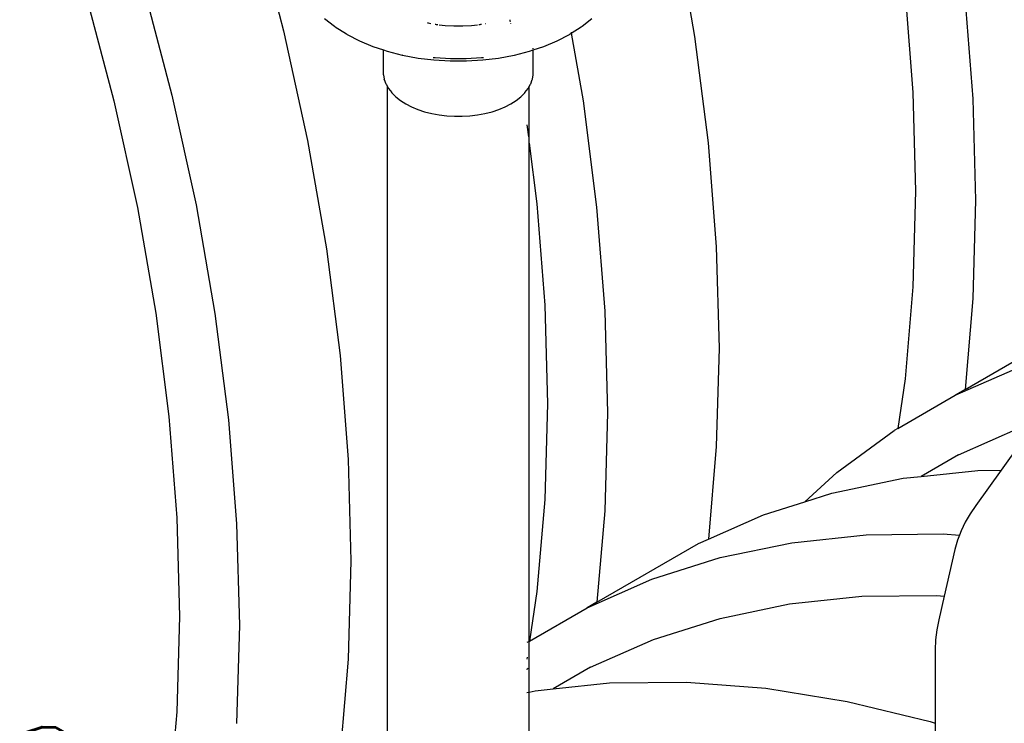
# Model space of a CAD drawing. Extents: x -18027 to -11651, y 1687 to 5059.
# Tile 134 of 170: x -13487 to -13425, y 2874 to 2918. Entities that reach past the tile are written whole.
import ezdxf

# ---------------------------------------------------------------- set-up
doc = ezdxf.new("R2010")
doc.units = 0
doc.header["$MEASUREMENT"] = 0
doc.layers.get('0').update_dxf_attribs({"linetype": 'CONTINUOUS'})
doc.layers.add('TANK', color=2, linetype='CONTINUOUS')
doc.layers.add('TEXT', color=3, linetype='CONTINUOUS')
doc.styles.add('SIMPLEX', font='simplex')

# ---------------------------------------------------------------- blocks, each defined once
blk = doc.blocks.new('12-14 TANKS')
for p, q in [((42.148, 30.981), (43.076, 27.468)), ((55.508, 30.724), (56.105, 27.291)), ((38.612, 28.94), (39.54, 25.427)), ((62.775, 28.716), (63.026, 25.507)), ((36.795, 28.665), (37.698, 25.248)), ((64.666, 28.613), (64.924, 25.314)), ((44.379, 27.859), (44.69, 27.612)), ((50.245, 27.817), (50.247, 27.809)), ((50.248, 27.803), (50.249, 27.798)), ((50.249, 27.794), (50.251, 27.782)), ((50.252, 27.778), (50.254, 27.768)), ((52.541, 27.612), (52.851, 27.859)), ((43.076, 27.468), (43.84, 23.988)), ((44.717, 27.591), (44.69, 27.612)), ((44.717, 27.591), (45.069, 27.366)), ((47.639, 27.724), (47.65, 27.72)), ((47.659, 27.719), (47.65, 27.72)), ((47.659, 27.719), (47.746, 27.702)), ((47.878, 27.678), (47.905, 27.673)), ((47.911, 27.672), (47.918, 27.67)), ((47.918, 27.67), (47.963, 27.665)), ((48.01, 27.659), (48.194, 27.636)), ((48.194, 27.636), (48.474, 27.619)), ((48.474, 27.619), (48.756, 27.619)), ((48.756, 27.619), (49.037, 27.636)), ((49.037, 27.636), (49.22, 27.659)), ((49.267, 27.665), (49.312, 27.67)), ((49.312, 27.67), (49.326, 27.673)), ((49.333, 27.674), (49.352, 27.678)), ((49.48, 27.702), (49.484, 27.702)), ((50.255, 27.762), (50.257, 27.749)), ((50.265, 27.702), (50.267, 27.692)), ((50.267, 27.69), (50.269, 27.683)), ((52.197, 27.388), (52.513, 27.591)), ((52.513, 27.591), (52.541, 27.612)), ((45.097, 27.351), (45.069, 27.366)), ((45.097, 27.351), (45.484, 27.15)), ((51.747, 27.15), (52.134, 27.351)), ((52.162, 27.366), (52.134, 27.351)), ((52.162, 27.366), (52.197, 27.388)), ((52.192, 27.422), (52.197, 27.388)), ((52.197, 27.388), (52.57, 25.25)), ((56.105, 27.291), (56.534, 23.918)), ((45.484, 27.15), (45.905, 26.973)), ((45.905, 26.973), (46.242, 26.861)), ((46.242, 26.861), (46.242, 26.876)), ((46.242, 26.861), (46.356, 26.823)), ((46.242, 26.082), (46.242, 26.861)), ((50.874, 26.823), (50.989, 26.861)), ((50.989, 26.861), (51.325, 26.973)), ((50.989, 26.893), (50.989, 26.916)), ((50.989, 26.861), (50.989, 26.876)), ((50.989, 26.082), (50.989, 26.861)), ((51.325, 26.973), (51.747, 27.15)), ((46.356, 26.823), (46.832, 26.7)), ((46.848, 26.696), (46.832, 26.7)), ((46.848, 26.696), (47.339, 26.604)), ((47.339, 26.604), (47.844, 26.542)), ((47.815, 26.626), (47.884, 26.618)), ((47.844, 26.542), (48.357, 26.511)), ((47.884, 26.618), (48.37, 26.588)), ((48.37, 26.588), (48.86, 26.588)), ((48.86, 26.588), (49.347, 26.618)), ((48.873, 26.511), (49.387, 26.542)), ((49.347, 26.618), (49.415, 26.626)), ((49.387, 26.542), (49.892, 26.604)), ((49.892, 26.604), (50.383, 26.696)), ((50.383, 26.696), (50.399, 26.7)), ((50.399, 26.7), (50.874, 26.823)), ((48.357, 26.511), (48.873, 26.511)), ((46.242, 26.075), (46.242, 26.082)), ((46.242, 26.075), (46.268, 25.932)), ((46.27, 25.926), (46.268, 25.932)), ((46.27, 25.926), (46.322, 25.785)), ((50.909, 25.785), (50.96, 25.926)), ((50.96, 25.926), (50.962, 25.932)), ((50.962, 25.932), (50.988, 26.075)), ((50.988, 26.075), (50.989, 26.082)), ((46.324, 25.779), (46.322, 25.785)), ((46.324, 25.779), (46.368, 25.701)), ((46.368, 25.701), (46.368, 25.712)), ((46.368, 25.701), (46.401, 25.643)), ((46.368, 5.282), (46.368, 25.701)), ((46.404, 25.638), (46.401, 25.643)), ((46.404, 25.638), (46.505, 25.507)), ((50.725, 25.507), (50.826, 25.638)), ((50.826, 25.638), (50.83, 25.643)), ((50.83, 25.643), (50.862, 25.701)), ((50.862, 25.701), (50.906, 25.779)), ((50.862, 25.701), (50.862, 25.712)), ((50.862, 23.91), (50.862, 25.701)), ((50.906, 25.779), (50.909, 25.785)), ((39.54, 25.427), (40.305, 21.947)), ((46.509, 25.503), (46.505, 25.507)), ((46.509, 25.503), (46.633, 25.379)), ((46.633, 25.379), (46.778, 25.263)), ((50.452, 25.263), (50.598, 25.379)), ((50.598, 25.379), (50.721, 25.503)), ((50.721, 25.503), (50.725, 25.507)), ((63.026, 25.507), (63.109, 22.383)), ((64.924, 25.314), (65.01, 22.102)), ((37.698, 25.248), (38.442, 21.863)), ((46.782, 25.26), (46.778, 25.263)), ((46.782, 25.26), (46.948, 25.154)), ((46.948, 25.154), (47.131, 25.059)), ((47.135, 25.057), (47.131, 25.059)), ((47.135, 25.057), (47.334, 24.974)), ((47.334, 24.974), (47.547, 24.903)), ((49.683, 24.903), (49.896, 24.974)), ((49.896, 24.974), (50.095, 25.057)), ((50.095, 25.057), (50.099, 25.059)), ((50.099, 25.059), (50.283, 25.154)), ((50.283, 25.154), (50.448, 25.26)), ((50.448, 25.26), (50.452, 25.263)), ((52.57, 25.25), (52.998, 21.877)), ((47.547, 24.903), (47.772, 24.845)), ((47.772, 24.845), (48.006, 24.801)), ((48.006, 24.801), (48.247, 24.772)), ((48.247, 24.772), (48.492, 24.757)), ((48.492, 24.757), (48.738, 24.757)), ((48.738, 24.757), (48.983, 24.772)), ((48.983, 24.772), (49.224, 24.801)), ((49.224, 24.801), (49.458, 24.845)), ((49.458, 24.845), (49.683, 24.903)), ((50.789, 24.489), (50.838, 24.104)), ((43.84, 23.988), (44.438, 20.555)), ((50.862, 23.91), (51.107, 21.98)), ((50.862, 8.123), (50.862, 23.91)), ((56.534, 23.918), (56.792, 20.619)), ((63.109, 22.383), (63.026, 19.355)), ((38.442, 21.863), (39.023, 18.524)), ((40.305, 21.947), (40.902, 18.514)), ((51.107, 21.98), (51.358, 18.771)), ((52.998, 21.877), (53.256, 18.578)), ((65.01, 22.102), (64.924, 18.989)), ((56.792, 20.619), (56.878, 17.407)), ((44.438, 20.555), (44.867, 17.182)), ((63.026, 19.355), (62.775, 16.436)), ((51.358, 18.771), (51.442, 15.646)), ((64.924, 18.989), (64.675, 16.098)), ((39.023, 18.524), (39.44, 15.244)), ((40.902, 18.514), (41.331, 15.141)), ((53.256, 18.578), (53.342, 15.366)), ((64.675, 16.098), (67.898, 17.959)), ((44.867, 17.182), (45.125, 13.883)), ((56.878, 17.407), (56.792, 14.294)), ((64.362, 15.918), (66.418, 16.824)), ((62.775, 16.436), (62.541, 14.866)), ((62.541, 14.866), (64.362, 15.918)), ((64.675, 16.098), (64.362, 15.918)), ((51.442, 15.646), (51.358, 12.619)), ((53.342, 15.366), (53.256, 12.253)), ((39.44, 15.244), (39.691, 12.035)), ((41.331, 15.141), (41.589, 11.842)), ((60.612, 13.472), (62.425, 14.799)), ((62.541, 14.866), (62.425, 14.799)), ((64.472, 14.034), (66.471, 14.915)), ((66.435, 14.396), (65.825, 13.545)), ((56.792, 14.294), (56.54, 11.359)), ((45.125, 13.883), (45.211, 10.671)), ((64.472, 14.034), (63.284, 13.348)), ((59.596, 12.546), (60.612, 13.472)), ((63.284, 13.348), (65.076, 13.537)), ((65.825, 13.545), (65.017, 12.42)), ((65.076, 13.537), (65.825, 13.545)), ((60.451, 12.818), (62.718, 13.288)), ((62.718, 13.288), (63.284, 13.348)), ((59.596, 12.546), (60.451, 12.818)), ((51.358, 12.619), (51.107, 9.7)), ((58.286, 12.129), (59.596, 12.546)), ((53.256, 12.253), (53.008, 9.362)), ((65.017, 12.42), (64.839, 12.164)), ((39.691, 12.035), (39.775, 8.91)), ((56.54, 11.359), (58.286, 12.129)), ((64.682, 11.897), (64.548, 11.617)), ((64.839, 12.164), (64.682, 11.897)), ((41.589, 11.842), (41.675, 8.63)), ((64.548, 11.617), (64.497, 11.482)), ((56.231, 11.223), (56.54, 11.359)), ((56.916, 10.777), (59.182, 11.247)), ((59.182, 11.247), (61.541, 11.496)), ((61.541, 11.496), (63.982, 11.522)), ((63.982, 11.522), (64.497, 11.482)), ((64.438, 11.328), (64.352, 11.029)), ((64.497, 11.482), (64.438, 11.328)), ((53.008, 9.362), (56.231, 11.223)), ((64.352, 11.029), (64.016, 9.556)), ((45.211, 10.671), (45.125, 7.558)), ((54.751, 10.087), (56.916, 10.777)), ((52.695, 9.182), (54.751, 10.087)), ((51.107, 9.7), (50.874, 8.13)), ((53.008, 9.362), (52.695, 9.182)), ((59.114, 9.306), (61.409, 9.548)), ((61.409, 9.548), (63.783, 9.574)), ((63.783, 9.574), (64.016, 9.556)), ((64.016, 9.556), (63.845, 8.805)), ((50.874, 8.13), (52.695, 9.182)), ((56.91, 8.849), (59.114, 9.306)), ((39.775, 8.91), (39.691, 5.883)), ((54.804, 8.178), (56.91, 8.849)), ((63.845, 8.805), (63.781, 8.488)), ((41.675, 8.63), (41.589, 5.517)), ((63.781, 8.488), (63.743, 8.169)), ((50.874, 8.13), (50.862, 8.123)), ((50.862, 6.513), (50.862, 8.123)), ((52.805, 7.297), (54.804, 8.178)), ((63.743, 8.169), (63.73, 7.849)), ((50.838, 8.109), (50.789, 8.081)), ((63.73, 7.849), (63.73, 5.53)), ((45.125, 7.558), (44.872, 4.623)), ((50.797, 7.614), (50.789, 7.559)), ((50.789, 7.232), (50.801, 7.246)), ((50.801, 7.246), (50.827, 7.27)), ((52.805, 7.297), (51.617, 6.612)), ((51.05, 6.552), (51.617, 6.612)), ((51.617, 6.612), (53.409, 6.801)), ((53.409, 6.801), (55.851, 6.828)), ((55.851, 6.828), (58.366, 6.632)), ((58.366, 6.632), (60.944, 6.216)), ((50.789, 6.498), (50.838, 6.508)), ((50.862, 6.513), (51.05, 6.552)), ((50.862, 4.77), (50.862, 6.513)), ((60.944, 6.216), (63.575, 5.579)), ((39.691, 5.883), (39.44, 2.963)), ((63.575, 5.579), (63.73, 5.53)), ((63.73, 5.53), (63.73, 2.616))]:
    blk.add_line(p, q)

msp = doc.modelspace()

# ---------------------------------------------------------------- block references
at = {"layer": 'TANK', "xscale": 2, "yscale": 2, "zscale": 2}
msp.add_blockref('12-14 TANKS', (-13556.742, 2862.668), dxfattribs=at)

# ---------------------------------------------------------------- texts
at = {"layer": 'TEXT', "style": 'SIMPLEX'}
msp.add_text('SLOPE', height=8.9998, rotation=329.73847, dxfattribs=at).set_placement((-13504.875, 2874.622))

doc.saveas('drawing.dxf')
